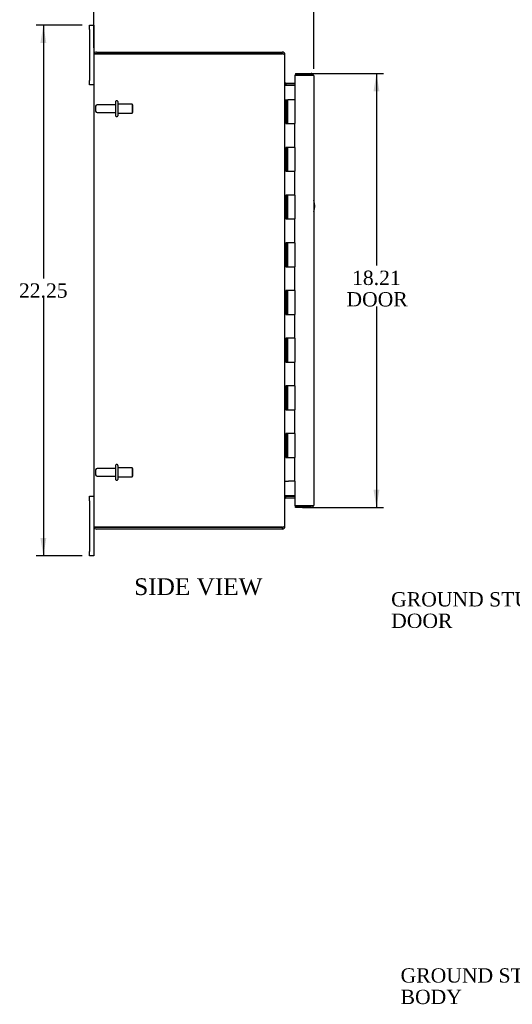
# Model space of a CAD drawing. Header units: inches. Extents: x 3 to 119, y 1 to 79.
# Tile 1 of 8: x 3 to 23, y 5 to 47. Entities that reach past the tile are written whole.
import ezdxf
from ezdxf.enums import TextEntityAlignment as Align

# ---------------------------------------------------------------- set-up
doc = ezdxf.new("R2010")
doc.units = ezdxf.units.IN
doc.header["$MEASUREMENT"] = 0
for name, color, linetype in [('COM40153-1', 7, 'CONTINUOUS'), ('COM48437', 7, 'CONTINUOUS'), ('COM71780-7', 7, 'CONTINUOUS'), ('DEFAULT', 7, 'CONTINUOUS'), ('FET07710', 7, 'CONTINUOUS'), ('HNG10620-16B', 7, 'CONTINUOUS'), ('HNG10620-16C', 7, 'CONTINUOUS'), ('STD21878', 7, 'CONTINUOUS'), ('STD26094', 7, 'CONTINUOUS')]:
    doc.layers.add(name, color=color, linetype=linetype)
doc.styles.add('SEACAD_TIMES_NEW_ROMAN', font='times.ttf')

# ---------------------------------------------------------------- blocks, each defined once
blk = doc.blocks.new('SEANNOT_GROUP1')
at = {"layer": 'DEFAULT', "linetype": 'Continuous'}
blk.add_hatch(color=136, dxfattribs=at).paths.add_polyline_path([(30.564, 10.246), (31.097, 10.788), (30.417, 10.448)])
at = {"layer": 'DEFAULT', "color": 136, "linetype": 'Continuous'}
blk.add_line((25.461, 6.69), (25.161, 6.69), dxfattribs=at)
blk.add_lwpolyline([(25.461, 6.69), (31.097, 10.788)], dxfattribs=at)
at = {"layer": 'DEFAULT', "color": 136, "linetype": 'Continuous', "style": 'SEACAD_TIMES_NEW_ROMAN'}
for s, p in [('GROUND STUD', (18.595, 6.99)), ('BODY', (18.595, 6.09))]:
    blk.add_text(s, height=0.6, dxfattribs=at).set_placement(p, align=Align.TOP_LEFT)
blk = doc.blocks.new('SEANNOT_GROUP2')
at = {"layer": 'DEFAULT', "linetype": 'Continuous'}
blk.add_hatch(color=136, dxfattribs=at).paths.add_polyline_path([(30.364, 27.854), (30.79, 28.484), (30.182, 28.026)])
at = {"layer": 'DEFAULT', "color": 136, "linetype": 'Continuous'}
blk.add_line((25.066, 22.46), (24.766, 22.46), dxfattribs=at)
blk.add_lwpolyline([(25.066, 22.46), (30.79, 28.484)], dxfattribs=at)
at = {"layer": 'DEFAULT', "color": 136, "linetype": 'Continuous', "style": 'SEACAD_TIMES_NEW_ROMAN'}
for s, p in [('GROUND STUD', (18.2, 22.76)), ('DOOR', (18.2, 21.86))]:
    blk.add_text(s, height=0.6, dxfattribs=at).set_placement(p, align=Align.TOP_LEFT)
blk = doc.blocks.new('GDIMGGROUP5')
at = {"layer": 'DEFAULT', "linetype": 'Continuous'}
for points in [[(6.498, 48.173), (5.748, 48.048), (6.498, 47.923)], [(14.208, 48.173), (14.208, 47.923), (14.958, 48.048)]]:
    blk.add_hatch(color=136, dxfattribs=at).paths.add_polyline_path(points)
at = {"layer": 'DEFAULT', "color": 136, "linetype": 'Continuous'}
for p, q in [((5.748, 45.582), (5.748, 48.348)), ((14.958, 44.702), (14.958, 48.348)), ((5.748, 48.048), (9.347, 48.048)), ((11.359, 48.048), (14.958, 48.048))]:
    blk.add_line(p, q, dxfattribs=at)
at = {"layer": 'DEFAULT', "color": 136, "linetype": 'Continuous', "style": 'SEACAD_TIMES_NEW_ROMAN'}
blk.add_text('9.21', height=0.6, dxfattribs=at).set_placement((9.557, 48.348), align=Align.TOP_LEFT)
blk = doc.blocks.new('GDIMGGROUP6')
at = {"layer": 'DEFAULT', "linetype": 'Continuous'}
for points in [[(3.507, 45.782), (3.757, 45.782), (3.632, 46.532)], [(3.507, 25.032), (3.632, 24.282), (3.757, 25.032)]]:
    blk.add_hatch(color=136, dxfattribs=at).paths.add_polyline_path(points)
at = {"layer": 'DEFAULT', "color": 136, "linetype": 'Continuous'}
for p, q in [((5.261, 46.532), (3.332, 46.532)), ((3.632, 46.532), (3.632, 35.917)), ((3.632, 35.107), (3.632, 24.282)), ((5.261, 24.282), (3.332, 24.282))]:
    blk.add_line(p, q, dxfattribs=at)
at = {"layer": 'DEFAULT', "color": 136, "linetype": 'Continuous', "style": 'SEACAD_TIMES_NEW_ROMAN'}
blk.add_text('22.25', height=0.6, dxfattribs=at).set_placement((2.608, 35.707), align=Align.TOP_LEFT)
blk = doc.blocks.new('GDIMGGROUP21')
at = {"layer": 'DEFAULT', "linetype": 'Continuous'}
for points in [[(17.71, 43.76), (17.585, 44.51), (17.46, 43.76)], [(17.71, 27.055), (17.46, 27.055), (17.585, 26.305)]]:
    blk.add_hatch(color=136, dxfattribs=at).paths.add_polyline_path(points)
at = {"layer": 'DEFAULT', "color": 136, "linetype": 'Continuous'}
for p, q in [((14.491, 44.51), (17.885, 44.51)), ((17.585, 44.51), (17.585, 36.45)), ((17.585, 34.74), (17.585, 26.305)), ((14.491, 26.305), (17.885, 26.305))]:
    blk.add_line(p, q, dxfattribs=at)
at = {"layer": 'DEFAULT', "color": 136, "linetype": 'Continuous', "style": 'SEACAD_TIMES_NEW_ROMAN'}
for s, p in [('18.21', (16.562, 36.24)), ('DOOR', (16.327, 35.34))]:
    blk.add_text(s, height=0.6, dxfattribs=at).set_placement(p, align=Align.TOP_LEFT)

msp = doc.modelspace()

# ---------------------------------------------------------------- linework, layer by layer
at = {"layer": 'COM40153-1', "color": 7}
msp.add_arc((14.248, 38.947), 0.75, 341.2031, 18.7969, dxfattribs=at)
at = {"layer": 'COM48437', "color": 7}
for p, q in [((5.748, 45.299), (5.748, 25.515)), ((5.754, 45.335), (5.856, 45.335)), ((5.856, 45.335), (5.754, 45.335)), ((5.856, 45.407), (13.64, 45.407)), ((5.856, 45.335), (13.64, 45.335)), ((13.64, 45.335), (5.856, 45.335)), ((13.64, 45.335), (13.64, 45.407)), ((13.724, 45.299), (13.748, 45.299)), ((13.748, 45.275), (13.748, 45.299)), ((13.748, 25.541), (13.748, 45.273)), ((13.784, 44.104), (13.784, 44.032)), ((13.784, 44.104), (14.163, 44.104)), ((13.784, 44.032), (14.163, 44.032)), ((13.784, 44.019), (14.163, 44.019)), ((14.163, 26.796), (13.784, 26.796)), ((13.784, 26.782), (14.163, 26.782)), ((13.784, 26.71), (13.784, 26.782)), ((13.784, 26.71), (14.163, 26.71)), ((5.856, 25.479), (5.754, 25.479)), ((5.754, 25.479), (5.856, 25.479)), ((5.856, 25.479), (13.64, 25.479)), ((13.64, 25.479), (5.856, 25.479)), ((13.64, 25.407), (5.856, 25.407)), ((13.64, 25.479), (13.64, 25.407)), ((13.724, 25.515), (13.748, 25.515)), ((13.748, 25.515), (13.748, 25.539))]:
    msp.add_line(p, q, dxfattribs=at)
for centre, radius, start, end in [((5.856, 45.299), 0.108, 160.5288, 180), ((5.856, 45.299), 0.108, 90, 160.5288), ((13.64, 45.299), 0.108, 0, 90), ((13.64, 45.299), 0.036, 51.2764, 90), ((13.784, 44.14), 0.036, 180, 270), ((13.784, 44.14), 0.108, 259.6032, 270), ((13.784, 26.674), 0.036, 90, 180), ((13.784, 26.674), 0.108, 90, 100.3965), ((5.856, 25.515), 0.108, 180, 199.4712), ((5.856, 25.515), 0.108, 199.4712, 270), ((13.64, 25.515), 0.108, 270, 0), ((13.64, 25.515), 0.036, 270, 308.7236)]:
    msp.add_arc(centre, radius, start, end, dxfattribs=at)
for centre, start_param, end_param in [((5.856, 45.299), 2.801756, 3.141593), ((5.856, 25.515), 3.141593, 3.48143)]:
    msp.add_ellipse(centre, major_axis=(0.108, 0), ratio=0.997813, start_param=start_param, end_param=end_param, dxfattribs=at)
for points, knots in [([(13.748, 45.273), (13.748, 45.279), (13.745, 45.284), (13.735, 45.294), (13.727, 45.299), (13.707, 45.309), (13.695, 45.315), (13.668, 45.325), (13.654, 45.33), (13.64, 45.335)], [0, 0, 0, 0, 0.25, 0.25, 0.5, 0.5, 0.75, 0.75, 1, 1, 1, 1]), ([(13.748, 44.122), (13.748, 44.112), (13.749, 44.101), (13.751, 44.081), (13.753, 44.071), (13.756, 44.056), (13.758, 44.051), (13.761, 44.042), (13.763, 44.038), (13.768, 44.03), (13.771, 44.026), (13.775, 44.022), (13.777, 44.021), (13.78, 44.019), (13.782, 44.019), (13.784, 44.019)], [0, 0, 0, 0, 0.25, 0.25, 0.5, 0.5, 0.625, 0.625, 0.75, 0.75, 0.875, 0.875, 0.9375, 0.9375, 1, 1, 1, 1]), ([(13.784, 26.796), (13.782, 26.795), (13.78, 26.795), (13.777, 26.794), (13.775, 26.792), (13.771, 26.788), (13.768, 26.785), (13.763, 26.777), (13.761, 26.772), (13.758, 26.763), (13.756, 26.758), (13.753, 26.744), (13.751, 26.733), (13.749, 26.713), (13.748, 26.703), (13.748, 26.692)], [0, 0, 0, 0, 0.0625, 0.0625, 0.125, 0.125, 0.25, 0.25, 0.375, 0.375, 0.5, 0.5, 0.75, 0.75, 1, 1, 1, 1]), ([(13.64, 25.479), (13.654, 25.484), (13.668, 25.49), (13.695, 25.5), (13.707, 25.505), (13.727, 25.515), (13.735, 25.52), (13.745, 25.531), (13.748, 25.536), (13.748, 25.541)], [0, 0, 0, 0, 0.25, 0.25, 0.5, 0.5, 0.75, 0.75, 1, 1, 1, 1])]:
    msp.add_open_spline(points, degree=3, knots=knots, dxfattribs=at)
at = {"layer": 'COM71780-7', "color": 7}
for p, q in [((14.85, 44.438), (14.163, 44.438)), ((14.163, 44.438), (14.163, 43.407)), ((14.191, 44.51), (14.191, 44.438)), ((14.191, 44.51), (14.85, 44.51)), ((14.191, 44.438), (14.85, 44.438)), ((14.952, 44.438), (14.85, 44.438)), ((14.85, 44.438), (14.952, 44.438)), ((14.958, 44.402), (14.958, 26.413)), ((14.163, 27.407), (14.163, 26.377)), ((14.163, 26.377), (14.85, 26.377)), ((14.191, 26.305), (14.191, 26.377)), ((14.85, 26.377), (14.191, 26.377)), ((14.85, 26.305), (14.191, 26.305)), ((14.85, 26.377), (14.952, 26.377)), ((14.952, 26.377), (14.85, 26.377))]:
    msp.add_line(p, q, dxfattribs=at)
for centre, start, end in [((14.85, 44.402), 19.4712, 90), ((14.85, 44.402), 0, 19.4712), ((14.85, 26.413), 270, 340.5288), ((14.85, 26.413), 340.5288, 360)]:
    msp.add_arc(centre, 0.108, start, end, dxfattribs=at)
for centre, start_param, end_param in [((14.85, 44.402), 3.141593, 3.48143), ((14.85, 26.413), 2.801756, 3.141593)]:
    msp.add_ellipse(centre, major_axis=(-0.108, 0), ratio=0.997813, start_param=start_param, end_param=end_param, dxfattribs=at)
at = {"layer": 'FET07710', "color": 7}
for p, q in [((5.561, 46.345), (5.561, 46.532)), ((5.561, 46.532), (5.748, 46.532)), ((5.561, 46.345), (5.561, 44.22)), ((5.748, 46.532), (5.748, 46.345)), ((5.748, 46.345), (5.748, 45.299)), ((5.561, 44.032), (5.561, 44.22)), ((5.748, 44.032), (5.561, 44.032)), ((5.561, 26.595), (5.561, 26.782)), ((5.561, 26.782), (5.748, 26.782)), ((5.561, 26.595), (5.561, 24.47)), ((5.748, 25.515), (5.748, 24.47)), ((5.561, 24.282), (5.561, 24.47)), ((5.748, 24.47), (5.748, 24.282)), ((5.748, 24.282), (5.561, 24.282))]:
    msp.add_line(p, q, dxfattribs=at)
at = {"layer": 'HNG10620-16B', "color": 7}
for p, q in [((13.748, 43.407), (13.774, 43.407)), ((13.774, 43.407), (13.792, 43.407)), ((13.792, 43.407), (13.834, 43.407)), ((13.792, 43.407), (13.792, 42.407)), ((13.834, 43.407), (13.834, 42.407)), ((13.792, 42.407), (13.901, 42.407)), ((13.901, 42.407), (14.163, 42.407)), ((14.163, 41.407), (14.163, 42.407)), ((13.901, 41.407), (13.792, 41.407)), ((13.792, 41.407), (13.792, 40.407)), ((13.834, 41.407), (13.834, 40.407)), ((14.163, 41.407), (13.901, 41.407)), ((13.792, 40.407), (13.901, 40.407)), ((13.901, 40.407), (14.163, 40.407)), ((14.163, 39.407), (14.163, 40.407)), ((13.901, 39.407), (13.792, 39.407)), ((13.792, 39.407), (13.792, 38.407)), ((13.834, 39.407), (13.834, 38.407)), ((14.163, 39.407), (13.901, 39.407)), ((13.792, 38.407), (13.901, 38.407)), ((13.901, 38.407), (14.163, 38.407)), ((14.163, 37.407), (14.163, 38.407)), ((13.901, 37.407), (13.792, 37.407)), ((13.792, 37.407), (13.792, 36.407)), ((13.834, 37.407), (13.834, 36.407)), ((14.163, 37.407), (13.901, 37.407)), ((13.792, 36.407), (13.901, 36.407)), ((13.901, 36.407), (14.163, 36.407)), ((14.163, 35.407), (14.163, 36.407)), ((13.901, 35.407), (13.792, 35.407)), ((13.792, 35.407), (13.792, 34.407)), ((13.834, 35.407), (13.834, 34.407)), ((14.163, 35.407), (13.901, 35.407)), ((13.792, 34.407), (13.901, 34.407)), ((13.901, 34.407), (14.163, 34.407)), ((14.163, 33.407), (14.163, 34.407)), ((13.901, 33.407), (13.792, 33.407)), ((13.792, 33.407), (13.792, 32.407)), ((13.834, 33.407), (13.834, 32.407)), ((14.163, 33.407), (13.901, 33.407)), ((13.792, 32.407), (13.901, 32.407)), ((13.901, 32.407), (14.163, 32.407)), ((14.163, 31.407), (14.163, 32.407)), ((13.901, 31.407), (13.792, 31.407)), ((13.792, 31.407), (13.792, 30.407)), ((13.834, 31.407), (13.834, 30.407)), ((14.163, 31.407), (13.901, 31.407)), ((13.792, 30.407), (13.901, 30.407)), ((13.901, 30.407), (14.163, 30.407)), ((14.163, 29.407), (14.163, 30.407)), ((13.901, 29.407), (13.792, 29.407)), ((13.792, 29.407), (13.792, 28.407)), ((13.834, 29.407), (13.834, 28.407)), ((14.163, 29.407), (13.901, 29.407)), ((13.792, 28.407), (13.901, 28.407)), ((13.901, 28.407), (14.163, 28.407)), ((14.163, 27.407), (14.163, 28.407)), ((13.748, 27.407), (13.774, 27.407)), ((13.774, 27.407), (13.901, 27.407)), ((14.163, 27.407), (13.901, 27.407))]:
    msp.add_line(p, q, dxfattribs=at)
at = {"layer": 'HNG10620-16C', "color": 7}
for p, q in [((14.163, 43.407), (13.856, 43.407)), ((13.856, 43.407), (13.856, 42.407)), ((14.163, 43.407), (14.163, 42.407)), ((13.901, 42.407), (14.163, 42.407)), ((14.163, 41.407), (14.163, 42.407)), ((13.856, 41.407), (13.856, 40.407)), ((14.163, 41.407), (13.901, 41.407)), ((14.163, 41.407), (14.163, 40.407)), ((13.901, 40.407), (14.163, 40.407)), ((13.856, 39.407), (13.856, 38.407)), ((14.163, 39.407), (13.901, 39.407)), ((14.163, 39.407), (14.163, 38.407)), ((13.901, 38.407), (14.163, 38.407)), ((14.163, 37.407), (14.163, 38.407)), ((13.856, 37.407), (13.856, 36.407)), ((14.163, 37.407), (13.901, 37.407)), ((14.163, 37.407), (14.163, 36.407)), ((13.901, 36.407), (14.163, 36.407)), ((14.163, 35.407), (14.163, 36.407)), ((13.856, 35.407), (13.856, 34.407)), ((14.163, 35.407), (13.901, 35.407)), ((14.163, 35.407), (14.163, 34.407)), ((13.901, 34.407), (14.163, 34.407)), ((14.163, 33.407), (14.163, 34.407)), ((13.856, 33.407), (13.856, 32.407)), ((14.163, 33.407), (13.901, 33.407)), ((14.163, 33.407), (14.163, 32.407)), ((13.901, 32.407), (14.163, 32.407)), ((14.163, 31.407), (14.163, 32.407)), ((13.856, 31.407), (13.856, 30.407)), ((14.163, 31.407), (13.901, 31.407)), ((14.163, 31.407), (14.163, 30.407)), ((13.901, 30.407), (14.163, 30.407)), ((14.163, 29.407), (14.163, 30.407)), ((13.856, 29.407), (13.856, 28.407)), ((14.163, 29.407), (13.901, 29.407)), ((14.163, 29.407), (14.163, 28.407)), ((13.901, 28.407), (14.163, 28.407)), ((14.163, 27.407), (14.163, 28.407))]:
    msp.add_line(p, q, dxfattribs=at)
at = {"layer": 'STD21878', "color": 7}
for p, q in [((11.476, 25.479), (11.476, 25.479)), ((11.757, 25.479), (11.757, 25.479))]:
    msp.add_line(p, q, dxfattribs=at)
at = {"layer": 'STD26094', "color": 7}
for p, q in [((6.727, 43.357), (6.687, 43.357)), ((5.82, 43.137), (5.82, 42.927)), ((6.657, 43.197), (5.88, 43.197)), ((6.657, 43.327), (6.657, 42.737)), ((6.757, 43.327), (6.757, 42.737)), ((7.345, 43.22), (6.757, 43.22)), ((7.345, 43.22), (7.345, 42.845)), ((7.382, 43.182), (7.345, 43.22)), ((7.382, 42.882), (7.382, 43.182)), ((5.88, 42.867), (6.657, 42.867)), ((6.687, 42.707), (6.727, 42.707)), ((6.757, 42.845), (7.345, 42.845)), ((7.345, 42.845), (7.382, 42.882)), ((6.657, 28.077), (6.657, 27.487)), ((6.727, 28.107), (6.687, 28.107)), ((6.757, 28.077), (6.757, 27.487)), ((5.82, 27.887), (5.82, 27.677)), ((6.657, 27.947), (5.88, 27.947)), ((7.345, 27.97), (6.757, 27.97)), ((7.345, 27.97), (7.345, 27.595)), ((7.382, 27.932), (7.345, 27.97)), ((7.382, 27.632), (7.382, 27.932)), ((5.88, 27.617), (6.657, 27.617)), ((6.687, 27.457), (6.727, 27.457)), ((6.757, 27.595), (7.345, 27.595)), ((7.345, 27.595), (7.382, 27.632))]:
    msp.add_line(p, q, dxfattribs=at)
for centre, radius, start, end in [((6.687, 43.327), 0.03, 90, 180), ((6.727, 43.327), 0.03, 0, 90), ((5.88, 43.137), 0.06, 90, 180), ((5.88, 42.927), 0.06, 180, 270), ((6.687, 42.737), 0.03, 180, 270), ((6.727, 42.737), 0.03, 270, 0), ((6.687, 28.077), 0.03, 90, 180), ((6.727, 28.077), 0.03, 0, 90), ((5.88, 27.887), 0.06, 90, 180), ((5.88, 27.677), 0.06, 180, 270), ((6.687, 27.487), 0.03, 180, 270), ((6.727, 27.487), 0.03, 270, 0)]:
    msp.add_arc(centre, radius, start, end, dxfattribs=at)

# ---------------------------------------------------------------- block references
at = {"layer": 'DEFAULT', "color": 7}
for name in ['GDIMGGROUP5', 'GDIMGGROUP6', 'GDIMGGROUP21', 'SEANNOT_GROUP2', 'SEANNOT_GROUP1']:
    msp.add_blockref(name, (0, 0), dxfattribs=at)

# ---------------------------------------------------------------- texts
at = {"layer": 'DEFAULT', "color": 7, "style": 'SEACAD_TIMES_NEW_ROMAN'}
msp.add_text('SIDE VIEW', height=0.7, dxfattribs=at).set_placement((7.437, 23.341), align=Align.TOP_LEFT)

doc.saveas('drawing.dxf')
